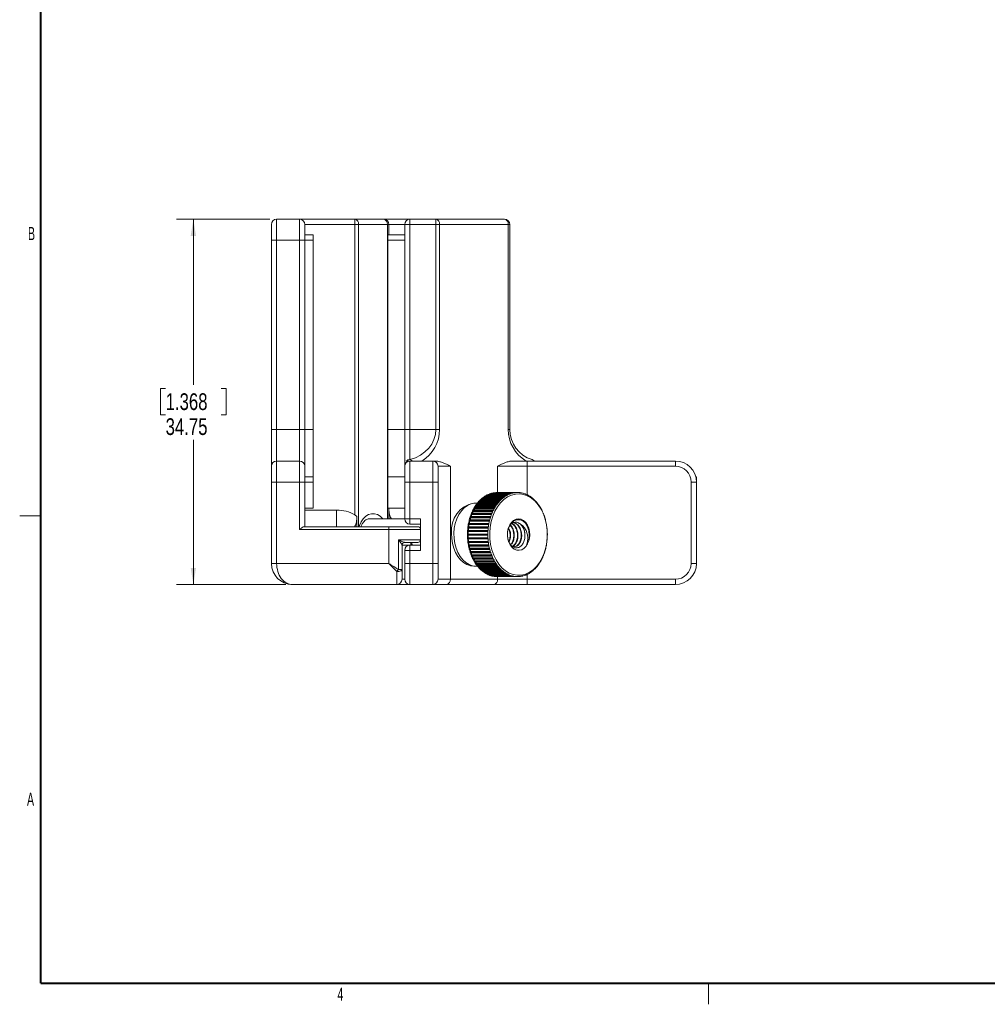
# Model space of a CAD drawing. Header units: millimetres. Extents: x 9 to 550, y 15 to 417.
# Tile 1 of 11: x 9 to 193, y 15 to 202. Entities that reach past the tile are written whole.
import ezdxf

# ---------------------------------------------------------------- set-up
doc = ezdxf.new("R2010")
doc.units = ezdxf.units.MM
doc.styles.add('SLDTEXTSTYLE0', font='TXT', dxfattribs={"width": 0.75})
doc.styles.add('SLDTEXTSTYLE1', font='TXT', dxfattribs={"width": 0.605})
doc.dimstyles.new('SLDDIMSTYLE0', dxfattribs={"dimtxt": 3.175, "dimasz": 3.175, "dimexe": 0, "dimexo": 0.0625, "dimgap": 0.79375, "dimtad": 0, "dimtih": 1, "dimtoh": 1, "dimlfac": 0.5, "dimrnd": 1e-09, "dimzin": 12, "dimdsep": 46, "dimtxsty": 'SLDTEXTSTYLE0', "dimsah": 1, "dimcen": 0.09, "dimadec": 0, "dimazin": 3, "dimtfac": 1, "dimtofl": 0, "dimtmove": 0, "dimatfit": 3, "dimfxl": 1, "dimfrac": 2, "dimtolj": 1, "dimtzin": 12, "dimarcsym": 0})

# ---------------------------------------------------------------- blocks, each defined once
blk = doc.blocks.new('_D')
at = {"color": 7, "linetype": 'Continuous', "lineweight": 0}
for p, q in [((56.31, 164.41), (38.56, 164.41)), ((41.74, 164.41), (41.74, 132.87)), ((36.46, 132.23), (35.49, 132.23)), ((35.49, 132.23), (35.49, 127.19)), ((47.02, 132.23), (47.98, 132.23)), ((47.98, 132.23), (47.98, 127.19)), ((35.49, 127.19), (36.46, 127.19)), ((47.98, 127.19), (47.02, 127.19)), ((41.74, 94.91), (41.74, 122.44)), ((59.31, 94.91), (38.56, 94.91))]:
    blk.add_line(p, q, dxfattribs=at)
for points in [[(41.74, 164.41), (41.23, 161.23), (42.24, 161.23)], [(41.74, 94.91), (42.24, 98.08), (41.23, 98.08)]]:
    blk.add_solid(points, dxfattribs=at)
at = {"color": 7, "linetype": 'Continuous', "lineweight": 0, "char_height": 3.175, "attachment_point": 1, "style": 'SLDTEXTSTYLE0'}
for s, insert in [('1.368', (36.46, 131.28)), ('34.75', (36.46, 126.53))]:
    blk.add_mtext(s, dxfattribs=dict(at, insert=insert))

msp = doc.modelspace()

# ---------------------------------------------------------------- linework, layer by layer
at = {"color": 7, "linetype": 'Continuous', "lineweight": 40}
for q in [(12.7, 412.75), (546.1, 19.05)]:
    msp.add_line((12.7, 19.05), q, dxfattribs=at)
at = {"color": 7, "linetype": 'Continuous', "lineweight": 0}
for p, q in [((56.583, 163.406), (56.583, 160.406)), ((57.583, 160.406), (57.583, 164.406)), ((61.933, 164.406), (57.583, 164.406)), ((61.933, 164.406), (61.933, 160.406)), ((61.933, 164.406), (72.446, 164.406)), ((62.933, 160.406), (62.933, 163.406)), ((72.446, 163.406), (62.933, 163.406)), ((72.446, 164.406), (72.446, 163.406)), ((72.446, 164.406), (77.933, 164.406)), ((72.446, 108.144), (72.446, 163.406)), ((72.446, 163.406), (73.153, 163.406)), ((78.64, 163.406), (73.153, 163.406)), ((77.933, 164.406), (82.933, 164.406)), ((78.933, 163.406), (78.64, 163.406)), ((78.933, 163.406), (78.933, 161.406)), ((82.933, 163.406), (81.933, 163.406)), ((81.933, 124.406), (81.933, 163.406)), ((82.933, 164.406), (82.933, 163.406)), ((82.933, 164.406), (87.869, 164.406)), ((87.869, 163.406), (82.933, 163.406)), ((82.933, 163.406), (82.933, 124.406)), ((87.869, 163.406), (87.869, 164.406)), ((87.869, 164.406), (100.933, 164.406)), ((87.869, 124.406), (87.869, 163.406)), ((87.869, 163.406), (88.576, 163.406)), ((88.576, 163.406), (88.576, 124.406)), ((101.64, 163.406), (88.576, 163.406)), ((101.64, 124.406), (101.64, 163.406)), ((101.64, 163.406), (101.933, 163.406)), ((101.933, 163.406), (101.933, 124.406)), ((62.933, 161.406), (64.508, 161.406)), ((64.508, 160.406), (64.508, 161.406)), ((78.733, 161.406), (81.933, 161.406)), ((78.733, 160.406), (78.733, 161.406)), ((56.583, 160.406), (57.583, 160.406)), ((56.583, 160.406), (56.583, 124.406)), ((57.583, 160.406), (61.933, 160.406)), ((57.583, 124.406), (57.583, 160.406)), ((61.933, 160.406), (61.933, 124.406)), ((61.933, 160.406), (62.933, 160.406)), ((62.933, 160.406), (64.508, 160.406)), ((62.933, 124.406), (62.933, 160.406)), ((64.508, 124.406), (64.508, 160.406)), ((78.733, 160.406), (81.933, 160.406)), ((78.733, 124.406), (78.733, 160.406)), ((56.583, 124.406), (57.583, 124.406)), ((56.583, 124.406), (56.583, 117.406)), ((57.583, 118.406), (57.583, 124.406)), ((61.933, 124.406), (57.583, 124.406)), ((61.933, 124.406), (61.933, 118.406)), ((61.933, 124.406), (62.933, 124.406)), ((62.933, 124.406), (64.508, 124.406)), ((62.933, 115.406), (62.933, 124.406)), ((62.933, 117.406), (62.933, 124.406)), ((64.508, 115.406), (64.508, 124.406)), ((78.733, 124.406), (81.933, 124.406)), ((78.733, 115.406), (78.733, 124.406)), ((81.933, 115.406), (81.933, 124.406)), ((82.933, 124.406), (81.933, 124.406)), ((81.933, 117.406), (81.933, 124.406)), ((82.933, 124.406), (82.933, 118.673)), ((82.933, 124.406), (87.869, 124.406)), ((87.869, 124.406), (88.576, 124.406)), ((101.64, 124.406), (101.933, 124.406)), ((57.583, 114.406), (57.583, 118.406)), ((61.933, 118.406), (57.583, 118.406)), ((61.933, 118.406), (61.933, 114.406)), ((82.933, 118.406), (82.933, 114.406)), ((87.283, 118.406), (82.933, 118.406)), ((87.283, 114.406), (87.283, 118.406)), ((87.283, 118.406), (87.711, 118.406)), ((102.505, 118.406), (105.247, 118.406)), ((105.247, 118.406), (105.247, 117.406)), ((105.247, 118.406), (133.433, 118.406)), ((133.433, 118.406), (133.433, 117.406)), ((56.583, 117.406), (56.583, 114.406)), ((62.933, 114.406), (62.933, 117.406)), ((81.933, 115.406), (81.933, 117.406)), ((88.283, 117.406), (88.283, 114.406)), ((90.626, 117.406), (88.283, 117.406)), ((90.626, 117.406), (90.626, 95.906)), ((105.247, 117.406), (99.59, 117.406)), ((133.433, 117.406), (105.247, 117.406)), ((57.583, 114.406), (56.583, 114.406)), ((56.583, 114.406), (56.583, 98.906)), ((57.583, 114.406), (61.933, 114.406)), ((57.583, 98.906), (57.583, 114.406)), ((61.933, 114.406), (61.933, 105.406)), ((61.933, 114.406), (62.933, 114.406)), ((62.933, 115.406), (64.508, 115.406)), ((62.933, 114.406), (64.508, 114.406)), ((62.933, 105.906), (62.933, 114.406)), ((64.508, 114.406), (64.508, 115.406)), ((64.508, 109.406), (64.508, 114.406)), ((78.733, 115.406), (78.733, 109.406)), ((78.733, 115.406), (81.933, 115.406)), ((81.933, 109.406), (81.933, 115.406)), ((82.933, 114.406), (81.933, 114.406)), ((82.933, 114.406), (87.283, 114.406)), ((82.933, 114.406), (82.933, 107.406)), ((87.283, 114.406), (88.283, 114.406)), ((87.283, 98.906), (87.283, 114.406)), ((88.283, 114.406), (88.283, 98.906)), ((137.433, 114.406), (136.433, 114.406)), ((136.433, 98.906), (136.433, 114.406)), ((137.433, 115.406), (137.306, 115.406)), ((137.433, 115.406), (137.433, 114.406)), ((137.433, 114.406), (137.433, 98.906)), ((99.445, 112.382), (99.444, 112.405)), ((103.333, 112.405), (99.444, 112.405)), ((103.416, 112.406), (99.527, 112.406)), ((95.93, 110.581), (99.819, 110.581)), ((96.301, 110.733), (96.215, 110.891)), ((100.104, 110.891), (96.215, 110.891)), ((96.301, 110.733), (99.954, 110.733)), ((96.325, 111.001), (100.214, 111.001)), ((96.703, 111.106), (96.627, 111.275)), ((100.516, 111.275), (96.627, 111.275)), ((96.703, 111.106), (100.325, 111.106)), ((96.743, 111.37), (100.632, 111.37)), ((97.127, 111.429), (97.061, 111.606)), ((100.95, 111.606), (97.061, 111.606)), ((97.127, 111.429), (100.707, 111.429)), ((97.183, 111.687), (101.072, 111.687)), ((97.569, 111.698), (97.514, 111.883)), ((101.403, 111.883), (97.514, 111.883)), ((97.569, 111.698), (101.089, 111.698)), ((97.641, 111.948), (101.53, 111.948)), ((98.018, 111.948), (97.983, 112.102)), ((101.872, 112.102), (97.983, 112.102)), ((98.113, 112.152), (102.002, 112.152)), ((98.481, 112.152), (98.463, 112.263)), ((102.352, 112.263), (98.463, 112.263)), ((98.595, 112.297), (102.484, 112.297)), ((98.958, 112.297), (98.951, 112.365)), ((102.84, 112.365), (98.951, 112.365)), ((99.085, 112.382), (102.974, 112.382)), ((62.933, 109.406), (64.508, 109.406)), ((62.933, 109.081), (68.978, 109.081)), ((68.978, 109.081), (68.978, 105.906)), ((78.733, 109.406), (81.933, 109.406)), ((78.933, 109.406), (78.933, 108.144)), ((81.933, 107.406), (81.933, 109.406)), ((94.966, 108.791), (94.846, 108.898)), ((98.735, 108.898), (94.846, 108.898)), ((94.923, 109.054), (98.812, 109.054)), ((94.966, 108.791), (98.685, 108.791)), ((95.532, 110.406), (95.108, 110.406)), ((95.253, 109.336), (95.141, 109.458)), ((99.03, 109.458), (95.141, 109.458)), ((95.227, 109.604), (99.116, 109.604)), ((95.253, 109.336), (98.961, 109.336)), ((95.573, 109.844), (95.469, 109.979)), ((99.358, 109.979), (95.469, 109.979)), ((95.564, 110.114), (99.453, 110.114)), ((95.573, 109.844), (99.268, 109.844)), ((95.924, 110.311), (95.828, 110.458)), ((99.717, 110.458), (95.828, 110.458)), ((95.924, 110.311), (99.6, 110.311)), ((12.7, 107.95), (8.7, 107.95)), ((72.446, 108.144), (72.86, 107.85)), ((72.86, 105.906), (72.86, 107.85)), ((81.933, 107.406), (75.185, 107.406)), ((78.933, 107.85), (78.933, 108.144)), ((78.933, 107.406), (78.933, 107.85)), ((78.99, 107.406), (78.933, 107.85)), ((81.933, 107.406), (82.933, 107.406)), ((82.933, 107.406), (82.933, 106.406)), ((82.933, 107.406), (84.933, 107.406)), ((84.933, 107.406), (84.933, 101.406)), ((94.319, 106.972), (94.184, 107.031)), ((98.073, 107.031), (94.184, 107.031)), ((94.229, 107.21), (98.118, 107.21)), ((94.319, 106.972), (98.058, 106.972)), ((94.497, 107.604), (94.366, 107.68)), ((98.255, 107.68), (94.366, 107.68)), ((94.422, 107.852), (98.311, 107.852)), ((94.497, 107.604), (98.231, 107.604)), ((94.713, 108.212), (94.587, 108.304)), ((98.476, 108.304), (94.587, 108.304)), ((94.654, 108.468), (98.543, 108.468)), ((94.713, 108.212), (98.441, 108.212)), ((61.933, 105.406), (78.933, 105.406)), ((78.933, 105.906), (62.799, 105.906)), ((78.933, 105.906), (78.933, 105.406)), ((84.433, 105.906), (78.933, 105.906)), ((78.933, 105.406), (84.933, 105.406)), ((78.933, 105.406), (78.933, 98.906)), ((84.933, 106.406), (82.933, 106.406)), ((97.775, 104.986), (93.885, 104.986)), ((94.027, 104.978), (93.885, 104.986)), ((93.897, 105.175), (97.786, 105.175)), ((94.083, 105.654), (93.943, 105.679)), ((97.832, 105.679), (93.943, 105.679)), ((93.966, 105.866), (97.855, 105.866)), ((94.027, 104.978), (97.774, 104.978)), ((94.18, 106.32), (94.042, 106.363)), ((97.931, 106.363), (94.042, 106.363)), ((94.077, 106.546), (97.966, 106.546)), ((94.083, 105.654), (97.829, 105.654)), ((94.18, 106.32), (97.924, 106.32)), ((84.933, 103.406), (80.733, 103.406)), ((80.733, 97.754), (80.733, 103.406)), ((93.871, 104.478), (97.76, 104.478)), ((97.76, 104.288), (93.871, 104.288)), ((94.029, 103.79), (93.888, 103.781)), ((93.888, 103.781), (97.777, 103.781)), ((97.789, 103.592), (93.9, 103.592)), ((94.088, 103.115), (93.948, 103.088)), ((93.948, 103.088), (97.837, 103.088)), ((97.776, 103.79), (94.029, 103.79)), ((97.834, 103.115), (94.088, 103.115)), ((81.433, 102.406), (81.433, 102.415)), ((81.433, 102.406), (81.433, 97.754)), ((81.933, 102.906), (84.433, 102.906)), ((82.933, 101.406), (81.933, 101.406)), ((81.933, 98.906), (81.933, 101.406)), ((82.933, 102.406), (84.933, 102.406)), ((82.933, 101.406), (82.933, 102.406)), ((82.933, 101.406), (82.933, 98.906)), ((84.933, 101.406), (82.933, 101.406)), ((97.861, 102.901), (93.972, 102.901)), ((94.188, 102.449), (94.05, 102.405)), ((94.05, 102.405), (97.939, 102.405)), ((97.975, 102.222), (94.086, 102.222)), ((97.932, 102.449), (94.188, 102.449)), ((94.329, 101.799), (94.195, 101.738)), ((94.195, 101.738), (98.084, 101.738)), ((98.13, 101.56), (94.241, 101.56)), ((98.069, 101.799), (94.329, 101.799)), ((94.51, 101.168), (94.379, 101.091)), ((98.244, 101.168), (94.51, 101.168)), ((94.379, 101.091), (98.268, 101.091)), ((98.325, 100.919), (94.436, 100.919)), ((94.728, 100.562), (94.603, 100.469)), ((94.603, 100.469), (98.492, 100.469)), ((98.56, 100.305), (94.671, 100.305)), ((98.456, 100.562), (94.728, 100.562)), ((94.984, 99.985), (94.865, 99.877)), ((94.865, 99.877), (98.754, 99.877)), ((98.831, 99.722), (94.942, 99.722)), ((98.702, 99.985), (94.984, 99.985)), ((95.273, 99.442), (95.161, 99.319)), ((95.161, 99.319), (99.051, 99.319)), ((98.981, 99.442), (95.273, 99.442)), ((56.583, 98.906), (57.583, 98.906)), ((57.583, 98.906), (78.933, 98.906)), ((80.733, 97.754), (81.433, 97.754)), ((81.433, 97.754), (81.433, 95.906)), ((81.933, 95.906), (81.933, 98.906)), ((81.933, 98.906), (82.933, 98.906)), ((82.933, 98.906), (82.933, 94.906)), ((82.933, 98.906), (87.283, 98.906)), ((87.283, 98.906), (88.283, 98.906)), ((87.283, 94.906), (87.283, 98.906)), ((88.283, 98.906), (88.283, 95.906)), ((95.108, 98.406), (95.532, 98.406)), ((99.137, 99.174), (95.248, 99.174)), ((95.596, 98.936), (95.492, 98.801)), ((95.492, 98.801), (99.381, 98.801)), ((99.476, 98.667), (95.587, 98.667)), ((99.289, 98.936), (95.596, 98.936)), ((95.948, 98.472), (95.852, 98.324)), ((95.852, 98.324), (99.742, 98.324)), ((99.623, 98.472), (95.948, 98.472)), ((99.845, 98.203), (95.956, 98.203)), ((96.327, 98.054), (96.241, 97.895)), ((96.241, 97.895), (100.13, 97.895)), ((99.978, 98.054), (96.327, 98.054)), ((100.241, 97.786), (96.352, 97.786)), ((96.731, 97.683), (96.655, 97.514)), ((96.655, 97.514), (100.544, 97.514)), ((100.35, 97.683), (96.731, 97.683)), ((100.661, 97.42), (96.772, 97.42)), ((136.433, 98.906), (137.433, 98.906)), ((88.283, 95.906), (90.626, 95.906)), ((90.626, 95.906), (99.59, 95.906)), ((97.156, 97.364), (97.091, 97.187)), ((97.091, 97.187), (100.98, 97.187)), ((100.732, 97.364), (97.156, 97.364)), ((101.102, 97.107), (97.213, 97.107)), ((97.599, 97.099), (97.545, 96.914)), ((97.545, 96.914), (101.434, 96.914)), ((101.114, 97.099), (97.599, 97.099)), ((101.56, 96.849), (97.671, 96.849)), ((98.048, 96.849), (98.014, 96.698)), ((98.014, 96.698), (101.903, 96.698)), ((102.033, 96.649), (98.144, 96.649)), ((98.512, 96.649), (98.495, 96.541)), ((98.495, 96.541), (102.384, 96.541)), ((102.517, 96.508), (98.627, 96.508)), ((98.99, 96.508), (98.984, 96.443)), ((98.984, 96.443), (102.873, 96.443)), ((103.007, 96.427), (99.118, 96.427)), ((99.477, 96.427), (99.477, 96.407)), ((99.477, 96.407), (103.366, 96.407)), ((99.527, 96.406), (103.416, 96.406)), ((99.59, 95.906), (105.247, 95.906)), ((105.247, 94.906), (105.247, 95.906)), ((105.247, 95.906), (133.433, 95.906)), ((133.433, 94.906), (133.433, 95.906)), ((80.433, 94.906), (60.583, 94.906)), ((82.933, 94.906), (80.433, 94.906)), ((87.283, 94.906), (82.933, 94.906)), ((89.919, 94.906), (87.283, 94.906)), ((98.883, 94.906), (89.919, 94.906)), ((105.247, 94.906), (98.883, 94.906)), ((133.433, 94.906), (105.247, 94.906)), ((139.7, 19.05), (139.7, 15.05))]:
    msp.add_line(p, q, dxfattribs=at)
at = {"color": 8, "linetype": 'Continuous', "lineweight": 0}
for p, q in [((73.153, 163.406), (73.153, 105.906)), ((78.64, 107.406), (78.64, 163.406)), ((81.933, 163.406), (78.933, 163.406)), ((99.59, 112.406), (99.59, 117.406)), ((105.247, 117.406), (105.247, 111.976)), ((82.933, 102.406), (81.433, 102.406)), ((81.433, 95.906), (81.933, 95.906)), ((99.59, 95.906), (99.59, 96.406)), ((105.247, 96.837), (105.247, 95.906))]:
    msp.add_line(p, q, dxfattribs=at)
at = {"color": 7, "linetype": 'Continuous', "lineweight": 0, "flags": 128}
for points in [[(109.069, 104.091), (109.045, 105.196), (108.91, 106.285), (108.667, 107.336), (108.32, 108.327), (107.878, 109.239), (107.348, 110.052), (106.741, 110.75), (106.071, 111.319), (105.35, 111.747), (104.594, 112.026), (103.817, 112.15), (103.035, 112.116), (102.265, 111.925), (101.522, 111.581), (100.821, 111.091), (100.176, 110.465), (99.601, 109.716), (99.108, 108.858), (98.705, 107.91), (98.402, 106.891), (98.205, 105.821), (98.118, 104.722), (98.142, 103.617), (98.277, 102.528), (98.52, 101.477), (98.866, 100.485), (99.309, 99.574), (99.839, 98.761), (100.445, 98.063), (101.116, 97.494), (101.836, 97.065), (102.593, 96.787), (103.37, 96.663), (104.152, 96.697), (104.922, 96.887), (105.665, 97.231), (106.366, 97.721), (107.01, 98.347), (107.585, 99.097), (108.079, 99.954), (108.481, 100.902), (108.784, 101.922), (108.981, 102.992), (109.069, 104.091)], [(95.778, 110.396), (95.193, 110.387), (94.519, 110.233), (93.871, 109.927), (93.266, 109.479), (92.72, 108.899), (92.247, 108.203), (91.859, 107.409), (91.566, 106.537), (91.376, 105.609), (91.293, 104.651)], [(105.045, 102.219), (104.655, 101.809), (104.21, 101.536), (103.732, 101.413), (103.247, 101.447), (102.78, 101.636), (102.356, 101.97), (101.996, 102.432), (101.72, 102.997), (101.543, 103.637), (101.473, 104.316), (101.514, 105.001), (101.664, 105.654), (101.915, 106.242), (102.254, 106.733), (102.664, 107.103), (103.122, 107.331), (103.605, 107.406), (104.087, 107.324), (104.543, 107.089), (104.95, 106.713), (105.285, 106.216), (105.532, 105.625), (105.677, 104.969), (105.713, 104.284)], [(90.869, 104.651), (90.896, 103.686), (91.032, 102.74), (91.274, 101.837), (91.615, 101), (92.047, 100.252), (92.558, 99.611), (93.135, 99.095), (93.763, 98.716), (94.425, 98.484), (95.106, 98.406), (95.108, 98.406)], [(91.293, 104.651), (91.32, 103.686), (91.457, 102.74), (91.698, 101.837), (92.039, 101), (92.471, 100.252), (92.982, 99.611), (93.559, 99.095), (94.187, 98.716), (94.85, 98.484), (95.53, 98.406), (95.778, 98.416)], [(83.268, 102.743), (83.205, 102.883), (83.192, 102.906)], [(81.433, 97.754), (81.414, 97.679), (81.357, 97.607), (81.264, 97.54), (81.14, 97.482), (80.989, 97.434), (80.816, 97.399), (80.628, 97.377), (80.433, 97.369)], [(97.156, 97.364), (97.115, 97.392), (97.075, 97.42)]]:
    msp.add_lwpolyline(points, dxfattribs=at)
at = {"color": 8, "linetype": 'Continuous', "lineweight": 0, "flags": 128}
for points in [[(73.275, 105.906), (73.349, 106.145), (73.651, 106.838), (74.046, 107.431), (74.517, 107.898), (75.045, 108.221), (75.609, 108.386), (76.184, 108.386), (76.748, 108.221), (77.277, 107.898), (77.748, 107.431), (77.768, 107.406)], [(83.116, 102.406), (83.199, 102.498), (83.253, 102.586), (83.276, 102.669), (83.268, 102.742), (83.268, 102.743)]]:
    msp.add_lwpolyline(points, dxfattribs=at)
at = {"color": 7, "linetype": 'Continuous', "lineweight": 0}
for centre, radius, start, end in [((57.583, 163.406), 1, 90, 180), ((61.933, 163.406), 1, 0, 90), ((72.269, 163.531), 0.893, 351.95045, 78.57841), ((77.756, 163.531), 0.893, 351.95045, 78.57841), ((77.933, 163.406), 1, 0, 90), ((82.933, 163.406), 1, 90, 180), ((87.692, 163.531), 0.893, 351.9504, 78.57846), ((100.756, 163.531), 0.893, 351.95034, 78.57852), ((100.933, 163.406), 1, 0, 90), ((81.576, 124.406), 7, 301.00272, 0), ((108.64, 124.406), 7, 180, 238.99728), ((107.933, 124.406), 6, 180, 252.8492), ((57.583, 117.406), 1, 90, 180), ((61.933, 117.406), 1, 0, 90), ((82.933, 117.406), 1, 90, 180), ((82.929, 117.648), 1.025, 89.80413, 132.30036), ((82.678, 117.869), 0.844, 39.56125, 72.39851), ((87.283, 117.406), 1, 0, 90), ((105.869, 117.718), 1, 43.52915, 72.8492), ((105.988, 118.15), 0.552, 27.66917, 71.42648), ((133.433, 114.406), 4, 0, 90), ((133.433, 114.406), 3, 0, 90), ((99.528, 108.393), 4.013, 91.19871, 96.33399), ((99.527, 108.403), 4.003, 89.27169, 91.19528), ((103.417, 108.393), 4.014, 91.19876, 96.3339), ((103.417, 108.403), 4.003, 89.2717, 91.19527), ((103.416, 108.396), 4.011, 84.13093, 89.26841), ((103.413, 108.365), 4.042, 82.22292, 84.13484), ((101.05, 106.187), 6.747, 139.36538, 140.72341), ((100.818, 106.389), 6.438, 135.63549, 139.38238), ((101.295, 105.861), 6.976, 135.70731, 137.42744), ((100.608, 106.591), 6.148, 134.172, 135.61729), ((100.416, 106.792), 5.869, 130.20542, 134.19106), ((100.416, 106.711), 5.754, 130.18746, 131.79381), ((100.243, 106.994), 5.603, 128.64966, 130.18754), ((100.093, 107.184), 5.361, 124.43564, 128.66907), ((100.109, 107.077), 5.276, 124.41871, 125.53137), ((99.96, 107.376), 5.128, 122.78532, 124.41684), ((99.85, 107.548), 4.924, 118.32431, 122.80512), ((99.76, 107.714), 4.735, 116.58494, 118.30502), ((99.685, 107.866), 4.565, 111.88985, 116.60222), ((99.628, 108.004), 4.416, 110.07108, 111.87337), ((99.587, 108.12), 4.293, 105.17575, 110.08501), ((99.559, 108.219), 4.19, 103.29528, 105.16113), ((99.541, 108.299), 4.108, 98.24811, 103.30449), ((99.531, 108.362), 4.044, 96.32896, 98.24052), ((104.939, 106.187), 6.747, 139.36538, 140.72341), ((104.706, 106.39), 6.437, 135.63517, 139.38271), ((104.498, 106.591), 6.148, 134.172, 135.61729), ((104.306, 106.791), 5.87, 130.20602, 134.19082), ((104.137, 106.988), 5.611, 128.65032, 130.18597), ((103.982, 107.184), 5.361, 124.43564, 128.66907), ((103.846, 107.379), 5.124, 122.78461, 124.41755), ((103.74, 107.548), 4.924, 118.32431, 122.80512), ((103.649, 107.714), 4.735, 116.58494, 118.30502), ((103.574, 107.866), 4.565, 111.88985, 116.60222), ((103.517, 108.004), 4.416, 110.07108, 111.87337), ((103.476, 108.12), 4.293, 105.17559, 110.08518), ((103.447, 108.222), 4.188, 103.29467, 105.16174), ((103.43, 108.299), 4.108, 98.24811, 103.30449), ((103.42, 108.361), 4.045, 96.32929, 98.24039), ((103.405, 108.308), 4.1, 77.15132, 82.21408), ((103.389, 108.235), 4.174, 75.28915, 77.1605), ((103.362, 108.135), 4.278, 70.35506, 75.2764), ((103.322, 108.019), 4.4, 68.56189, 70.36835), ((103.267, 107.885), 4.545, 63.81913, 68.54546), ((103.196, 107.736), 4.71, 62.10956, 63.83574), ((103.106, 107.571), 4.898, 57.59455, 62.09081), ((102.993, 107.39), 5.111, 55.97824, 57.61206), ((102.869, 107.209), 5.331, 51.70762, 55.95693), ((102.715, 107.012), 5.581, 50.18516, 51.72611), ((102.552, 106.818), 5.834, 46.16314, 50.16456), ((102.365, 106.621), 6.106, 44.73095, 46.1831), ((102.156, 106.416), 6.399, 40.95034, 44.71282), ((101.928, 106.216), 6.702, 39.60425, 40.96867), ((82.108, 109.081), 3.175, 180, 211.84068), ((96.058, 105.268), 5.225, 100.47087, 186.78388), ((102.94, 105.017), 8.976, 154.38477, 157.38693), ((103.008, 104.934), 8.92, 154.37903, 156.65368), ((102.665, 105.147), 8.672, 153.22423, 154.37291), ((102.37, 105.298), 8.341, 150.08325, 153.23614), ((102.419, 105.212), 8.268, 150.07508, 152.31042), ((102.085, 105.46), 8.013, 148.85883, 150.07036), ((101.81, 105.628), 7.691, 145.54596, 148.87432), ((101.854, 105.534), 7.618, 145.5375, 147.70669), ((101.546, 105.808), 7.371, 144.25123, 145.53182), ((101.289, 105.995), 7.053, 140.74082, 144.26658), ((101.312, 105.905), 6.961, 140.72857, 142.79539), ((106.829, 105.017), 8.976, 154.38477, 157.38693), ((106.541, 105.154), 8.657, 153.22325, 154.37389), ((106.259, 105.298), 8.341, 150.08325, 153.23614), ((105.989, 105.451), 8.03, 148.8607, 150.06958), ((105.702, 105.626), 7.694, 145.54659, 148.87369), ((105.447, 105.799), 7.386, 144.252, 145.53), ((105.176, 105.996), 7.05, 140.74021, 144.26719), ((101.689, 106.021), 7.011, 36.04671, 39.58672), ((101.427, 105.828), 7.335, 34.77814, 36.06248), ((101.169, 105.651), 7.648, 31.42199, 34.76258), ((100.895, 105.481), 7.971, 30.22167, 31.43735), ((100.612, 105.319), 8.297, 27.04465, 30.20877), ((100.335, 105.175), 8.609, 25.90345, 27.05864), ((100.044, 105.035), 8.932, 22.88077, 25.89314), ((82.933, 107.406), 1, 180, 270), ((104.445, 104.512), 10.566, 166.20702, 168.90024), ((104.261, 104.556), 10.377, 165.18212, 166.20079), ((104.581, 104.452), 10.567, 166.20745, 168.90022), ((104.008, 104.624), 10.114, 162.4148, 165.18692), ((103.765, 104.7), 9.86, 161.35202, 162.40654), ((104.1, 104.559), 10.075, 162.41124, 164.7467), ((103.493, 104.793), 9.573, 158.48403, 161.36004), ((103.579, 104.716), 9.53, 158.4801, 160.78534), ((103.23, 104.895), 9.291, 157.37724, 158.47429), ((108.334, 104.512), 10.566, 166.20702, 168.90024), ((108.111, 104.566), 10.336, 165.18012, 166.20278), ((107.892, 104.625), 10.11, 162.41415, 165.18756), ((107.636, 104.705), 9.841, 161.35102, 162.40754), ((107.381, 104.793), 9.571, 158.48376, 161.36032), ((107.104, 104.901), 9.274, 157.37625, 158.47528), ((99.773, 104.919), 9.227, 21.78948, 22.89259), ((99.491, 104.807), 9.53, 18.89681, 21.78186), ((99.226, 104.715), 9.811, 17.84797, 18.90648), ((98.972, 104.634), 10.078, 15.06129, 17.8405), ((98.744, 104.572), 10.314, 14.04478, 15.06864), ((98.526, 104.518), 10.539, 11.3418, 14.03961), ((84.433, 105.406), 0.5, 0, 90), ((105.172, 104.406), 11.301, 177.06115, 179.63579), ((105.128, 104.408), 11.258, 176.09422, 177.05974), ((105.048, 104.414), 11.177, 173.50237, 176.09607), ((104.923, 104.428), 11.052, 172.52241, 173.50045), ((104.798, 104.445), 10.926, 169.89327, 172.527), ((105.313, 104.398), 11.301, 177.06115, 179.63579), ((105.182, 104.389), 11.171, 173.50163, 176.09682), ((104.623, 104.476), 10.748, 168.89428, 169.89064), ((104.939, 104.402), 10.929, 169.89364, 172.52663), ((109.061, 104.406), 11.301, 177.06115, 179.63579), ((109.017, 104.408), 11.258, 176.09422, 177.05974), ((108.931, 104.415), 11.171, 173.50163, 176.09682), ((108.812, 104.428), 11.052, 172.52241, 173.50045), ((108.692, 104.445), 10.93, 169.89399, 172.52669), ((108.542, 104.47), 10.778, 168.89509, 169.8887), ((102.081, 104.522), 2.708, 3.62314, 39.2343), ((98.331, 104.478), 10.738, 10.35162, 11.34819), ((98.171, 104.449), 10.9, 7.70965, 10.34781), ((98.017, 104.427), 11.055, 6.73787, 7.71512), ((97.904, 104.415), 11.169, 4.13882, 6.73334), ((97.821, 104.409), 11.252, 3.17386, 4.13959), ((97.787, 104.407), 11.286, 0.59652, 3.17423), ((84.433, 103.406), 0.5, 270, 0), ((105.22, 104.406), 11.349, 179.6371, 180.59651), ((105.168, 104.406), 11.297, 180.59757, 183.17276), ((105.114, 104.403), 11.243, 183.17405, 184.14053), ((105.033, 104.397), 11.162, 184.13815, 186.73443), ((104.927, 104.385), 11.055, 186.73675, 187.714), ((105.309, 104.415), 11.297, 180.59758, 183.17276), ((105.177, 104.424), 11.166, 184.13845, 186.73371), ((109.085, 104.406), 11.326, 179.6361, 180.59751), ((109.057, 104.406), 11.297, 180.59757, 183.17276), ((109.003, 104.403), 11.243, 183.17405, 184.14053), ((108.922, 104.397), 11.162, 184.13815, 186.73443), ((108.816, 104.385), 11.055, 186.73675, 187.714), ((102.077, 104.319), 3.636, 324.71472, 359.44849), ((97.99, 104.388), 11.083, 352.52434, 353.49964), ((97.9, 104.398), 11.173, 353.50165, 356.09638), ((97.824, 104.404), 11.249, 356.09441, 357.06067), ((97.771, 104.406), 11.303, 357.06108, 359.63544), ((97.724, 104.406), 11.349, 359.6371, 0.59651), ((81.933, 102.406), 0.5, 90, 180), ((82.933, 101.406), 1, 90, 180), ((104.78, 104.364), 10.907, 187.71065, 190.34723), ((104.621, 104.336), 10.746, 190.35143, 191.34727), ((104.416, 104.294), 10.537, 191.34178, 194.04005), ((104.92, 104.409), 10.909, 187.71066, 190.34679), ((104.181, 104.236), 10.294, 194.04379, 195.06963), ((104.555, 104.356), 10.541, 191.34211, 194.0393), ((103.97, 104.177), 10.075, 195.06092, 197.84087), ((104.084, 104.25), 10.058, 195.51259, 197.84204), ((108.669, 104.364), 10.907, 187.71065, 190.34723), ((108.494, 104.333), 10.729, 190.35068, 191.34801), ((108.309, 104.295), 10.541, 191.34208, 194.03933), ((108.082, 104.239), 10.307, 194.04497, 195.06957), ((107.857, 104.177), 10.073, 195.06064, 197.84115), ((98.94, 104.187), 10.111, 342.4145, 345.18764), ((98.749, 104.24), 10.309, 345.1782, 346.20359), ((98.503, 104.3), 10.562, 346.20671, 348.90096), ((98.35, 104.331), 10.718, 348.89235, 349.89145), ((98.143, 104.368), 10.928, 349.89355, 352.52672), ((103.718, 104.098), 9.811, 197.84797, 198.90648), ((103.456, 104.006), 9.534, 198.89711, 201.78114), ((103.548, 104.086), 9.498, 199.48229, 201.78413), ((103.176, 103.896), 9.233, 201.7904, 202.89278), ((102.9, 103.777), 8.932, 202.88077, 205.89314), ((102.999, 103.876), 8.91, 203.63022, 205.8944), ((102.627, 103.647), 8.629, 205.90424, 207.05675), ((102.334, 103.495), 8.3, 207.04536, 210.20847), ((102.39, 103.586), 8.235, 207.98638, 210.21543), ((102.049, 103.332), 7.971, 210.22167, 211.43735), ((107.607, 104.098), 9.811, 197.84797, 198.90648), ((107.345, 104.006), 9.534, 198.89711, 201.78114), ((107.066, 103.896), 9.233, 201.7904, 202.89278), ((106.789, 103.777), 8.932, 202.88077, 205.89314), ((106.503, 103.64), 8.614, 205.90327, 207.05772), ((106.221, 103.494), 8.298, 207.04499, 210.20884), ((105.938, 103.332), 7.971, 210.22167, 211.43735), ((100.859, 103.353), 8.013, 328.85883, 330.07036), ((100.572, 103.516), 8.343, 330.08361, 333.23578), ((100.269, 103.67), 8.683, 333.22496, 334.37217), ((100.004, 103.795), 8.976, 334.38477, 337.38693), ((99.714, 103.918), 9.291, 337.37724, 338.47429), ((99.451, 104.02), 9.573, 338.48403, 341.36004), ((99.179, 104.113), 9.86, 341.35202, 342.40654), ((60.583, 98.906), 4, 180, 270), ((77.423, 100.029), 4.017, 318.53986, 325.49781), ((101.775, 103.162), 7.648, 211.42199, 214.76258), ((101.828, 103.263), 7.587, 212.60935, 214.76955), ((101.51, 102.98), 7.327, 214.77744, 216.06318), ((101.255, 102.792), 7.011, 216.04671, 219.58672), ((101.279, 102.883), 6.919, 217.54123, 219.59889), ((101.016, 102.597), 6.702, 219.60425, 220.96867), ((100.788, 102.396), 6.399, 220.95034, 224.71282), ((100.796, 102.481), 6.291, 222.84836, 224.72925), ((100.586, 102.199), 6.116, 224.73164, 226.18145), ((100.393, 101.995), 5.835, 226.16375, 230.1643), ((100.407, 102.093), 5.741, 228.60541, 230.18059), ((100.221, 101.792), 5.569, 230.18356, 231.72771), ((100.074, 101.603), 5.33, 231.70713, 235.95742), ((105.664, 103.162), 7.648, 211.42199, 214.76258), ((105.39, 102.974), 7.317, 214.7765, 216.06412), ((105.143, 102.791), 7.009, 216.04636, 219.58707), ((104.914, 102.604), 6.714, 219.60498, 220.96692), ((104.678, 102.397), 6.399, 220.95067, 224.71287), ((104.475, 102.199), 6.116, 224.73164, 226.18145), ((104.281, 101.994), 5.834, 226.16312, 230.16492), ((104.11, 101.792), 5.569, 230.18356, 231.72771), ((103.963, 101.603), 5.33, 231.70713, 235.95742), ((102.851, 101.629), 5.362, 304.43596, 308.66906), ((102.706, 101.812), 5.595, 308.64812, 310.18818), ((102.528, 102.02), 5.869, 310.20542, 314.19106), ((102.335, 102.222), 6.148, 314.172, 315.61729), ((102.126, 102.424), 6.439, 315.63583, 319.38204), ((101.894, 102.626), 6.747, 319.36538, 320.72341), ((101.657, 102.817), 7.051, 320.74053, 324.26726), ((101.41, 102.997), 7.356, 324.24941, 325.53259), ((101.133, 103.185), 7.691, 325.54596, 328.87432), ((133.433, 98.906), 3, 270, 0), ((133.433, 98.906), 4, 270, 0), ((80.433, 95.906), 1, 270, 0), ((82.933, 95.906), 1, 180, 270), ((87.283, 95.906), 1, 270, 0), ((89.742, 95.781), 0.893, 281.42162, 8.04957), ((99.951, 101.423), 5.111, 235.97824, 237.61206), ((99.837, 101.242), 4.897, 237.59429, 242.09107), ((99.748, 101.077), 4.71, 242.10956, 243.83574), ((99.677, 100.928), 4.546, 243.81929, 248.54508), ((99.623, 100.796), 4.403, 248.56283, 250.36794), ((99.582, 100.678), 4.278, 250.35506, 255.2764), ((99.555, 100.578), 4.175, 255.28906, 257.16021), ((99.539, 100.505), 4.1, 257.15144, 262.21406), ((98.706, 95.781), 0.893, 281.42167, 8.04938), ((99.531, 100.448), 4.042, 262.22292, 264.13484), ((99.528, 100.417), 4.011, 264.13093, 269.26841), ((103.837, 101.419), 5.107, 235.97753, 237.61276), ((103.726, 101.241), 4.897, 237.59405, 242.0913), ((103.637, 101.077), 4.71, 242.10956, 243.83574), ((103.566, 100.928), 4.545, 243.81909, 248.54528), ((103.511, 100.793), 4.399, 248.562, 250.36877), ((103.471, 100.678), 4.277, 250.3549, 255.27656), ((103.444, 100.578), 4.175, 255.28906, 257.16021), ((103.428, 100.505), 4.1, 257.15144, 262.21406), ((103.42, 100.447), 4.041, 262.22277, 264.13499), ((103.417, 100.417), 4.011, 264.13093, 269.26841), ((103.416, 100.409), 4.003, 269.27167, 271.19531), ((103.416, 100.42), 4.013, 271.19867, 276.33399), ((103.413, 100.451), 4.045, 276.32913, 278.24035), ((103.403, 100.513), 4.108, 278.24809, 283.30462), ((103.385, 100.592), 4.188, 283.29464, 285.16139), ((103.357, 100.693), 4.293, 285.17575, 290.08501), ((103.315, 100.811), 4.418, 290.07158, 291.87287), ((103.259, 100.947), 4.566, 291.89007, 296.602), ((103.184, 101.099), 4.735, 296.58494, 298.30502), ((103.093, 101.264), 4.924, 298.32431, 302.80512), ((102.982, 101.441), 5.133, 302.78605, 304.41612)]:
    msp.add_arc(centre, radius, start, end, dxfattribs=at)
at = {"color": 8, "linetype": 'Continuous', "lineweight": 0}
msp.add_arc((81.909, 102.412), 1.207, 359.72066, 24.17354, dxfattribs=at)
at = {"color": 7, "linetype": 'Continuous', "lineweight": 0}
for centre, major_axis, ratio, start_param, end_param in [((80.869, 124.406), (7, 0), 0.8571429, 5.0117269, 6.2831853), ((68.978, 105.406), (-5.197, 0), 0.7071068, 3.9818685, 4.712389), ((60.583, 98.906), (0, 4), 0.75, 1.5707963, 3.1415927)]:
    msp.add_ellipse(centre, major_axis=major_axis, ratio=ratio, start_param=start_param, end_param=end_param, dxfattribs=at)
for points, knots in [([(82.24, 118.406), (82.402, 118.406), (82.616, 118.406), (82.867, 118.406), (82.93, 118.406), (82.933, 118.406)], [0, 0, 0, 0, 0.7476842, 0.9889202, 1, 1, 1, 1]), ([(87.711, 118.406), (87.947, 118.386), (88.425, 118.346), (89.399, 118.015), (90.124, 117.657), (90.621, 117.409), (90.626, 117.406)], [0, 0, 0, 0, 0.2356328, 0.4759747, 0.9940625, 1, 1, 1, 1]), ([(99.59, 117.406), (99.595, 117.409), (100.092, 117.657), (100.813, 118.013), (101.787, 118.345), (102.265, 118.386), (102.505, 118.406)], [0, 0, 0, 0, 0.0059374, 0.5240282, 0.7603532, 1, 1, 1, 1]), ([(72.86, 107.85), (72.837, 107.494), (72.796, 106.847), (72.581, 106.187), (72.414, 105.941), (72.39, 105.906)], [0, 0, 0, 0, 0.511121, 0.930708, 1, 1, 1, 1]), ([(73.628, 105.906), (73.645, 105.96), (73.722, 106.201), (73.925, 106.557), (74.217, 106.941), (74.534, 107.209), (74.852, 107.36), (75.071, 107.421), (75.195, 107.4), (75.216, 107.397)], [0, 0, 0, 0, 0.0512755, 0.2295603, 0.4069745, 0.5849048, 0.7670474, 0.9614589, 1, 1, 1, 1]), ([(105.713, 104.284), (105.692, 104.568), (105.645, 105.182), (105.316, 106.048), (104.791, 106.762), (104.129, 107.195), (103.408, 107.293), (102.713, 107.062), (102.119, 106.535), (101.688, 105.773), (101.463, 104.876), (101.462, 103.947), (101.678, 103.095), (102.075, 102.416), (102.605, 101.977), (103.195, 101.835), (103.774, 101.989), (104.282, 102.412), (104.642, 103.056), (104.841, 103.849), (104.803, 104.408), (104.784, 104.693)], [0, 0, 0, 0, 0.0493094, 0.1069346, 0.1645598, 0.2222213, 0.2783178, 0.3338797, 0.3894717, 0.4436482, 0.497147, 0.5506701, 0.6029241, 0.6543598, 0.705815, 0.7561435, 0.8055161, 0.8549042, 0.903304, 0.950614, 1, 1, 1, 1]), ([(104.179, 106.235), (104.023, 106.372), (103.704, 106.651), (103.092, 106.8), (102.481, 106.704), (102.15, 106.396), (102.013, 106.268)], [0, 0, 0, 0, 0.2380585, 0.4860127, 0.7871246, 1, 1, 1, 1]), ([(104.784, 104.693), (104.735, 104.933), (104.638, 105.414), (104.271, 106.083), (103.739, 106.572), (103.249, 106.805), (102.995, 106.746), (102.972, 106.74)], [0, 0, 0, 0, 0.2159628, 0.433557, 0.6985785, 0.9721558, 1, 1, 1, 1]), ([(62.799, 105.906), (62.699, 105.906), (62.557, 105.825), (62.253, 105.633), (62.092, 105.519), (61.933, 105.406)], [0, 0, 0, 0, 0.5, 0.5, 1, 1, 1, 1]), ([(101.725, 103.093), (101.78, 103.2), (101.957, 103.543), (102.002, 104.138), (101.952, 104.807), (101.861, 105.261), (101.713, 105.52), (101.679, 105.58)], [0, 0, 0, 0, 0.1549091, 0.497446, 0.6413483, 0.9164594, 1, 1, 1, 1]), ([(101.775, 103.008), (101.845, 103.142), (102.038, 103.512), (102.102, 104.309), (102.01, 105.123), (101.786, 105.524), (101.702, 105.674)], [0, 0, 0, 0, 0.179446, 0.4954054, 0.8113648, 1, 1, 1, 1]), ([(102.067, 102.508), (102.127, 102.559), (102.367, 102.761), (102.615, 103.405), (102.711, 104.132), (102.662, 104.812), (102.504, 105.405), (102.256, 105.937), (102.034, 106.13), (101.969, 106.186)], [0, 0, 0, 0, 0.0722293, 0.2890098, 0.5002218, 0.5889535, 0.7585899, 0.929508, 1, 1, 1, 1]), ([(102.098, 102.455), (102.179, 102.521), (102.44, 102.737), (102.704, 103.403), (102.822, 104.304), (102.679, 105.245), (102.356, 105.861), (102.117, 106.193), (102.028, 106.257), (102.013, 106.268)], [0, 0, 0, 0, 0.0918734, 0.2993206, 0.5014391, 0.7035576, 0.9110048, 0.9850385, 1, 1, 1, 1]), ([(102.414, 102.195), (102.425, 102.197), (102.631, 102.244), (102.98, 102.66), (103.329, 103.385), (103.418, 104.135), (103.369, 104.811), (103.215, 105.411), (102.868, 106.083), (102.517, 106.366), (102.326, 106.52)], [0, 0, 0, 0, 0.0094822, 0.1721745, 0.3415944, 0.5066625, 0.5760089, 0.7085846, 0.8421618, 1, 1, 1, 1]), ([(102.434, 102.178), (102.468, 102.185), (102.698, 102.232), (103.07, 102.655), (103.417, 103.387), (103.528, 104.309), (103.385, 105.239), (103.069, 105.873), (102.716, 106.311), (102.498, 106.452), (102.357, 106.544)], [0, 0, 0, 0, 0.0276647, 0.185161, 0.3491707, 0.5089675, 0.6687642, 0.8327739, 0.891306, 1, 1, 1, 1]), ([(102.614, 102.073), (102.798, 102.095), (103.181, 102.14), (103.691, 102.64), (104.035, 103.39), (104.125, 104.134), (104.076, 104.81), (103.923, 105.416), (103.565, 106.07), (103.125, 106.54), (102.774, 106.624), (102.649, 106.654)], [0, 0, 0, 0, 0.12196976, 0.2535133, 0.39049688, 0.52396177, 0.58003136, 0.68722467, 0.7952278, 0.92677148, 1, 1, 1, 1]), ([(102.703, 102.073), (102.887, 102.095), (103.269, 102.14), (103.78, 102.64), (104.123, 103.391), (104.236, 104.309), (104.091, 105.238), (103.777, 105.878), (103.399, 106.328), (103.089, 106.596), (102.818, 106.653), (102.731, 106.671)], [0, 0, 0, 0, 0.1217642, 0.253086, 0.3898384, 0.5230781, 0.6563179, 0.7930704, 0.8418746, 0.9490495, 1, 1, 1, 1]), ([(104.179, 106.235), (104.372, 106.069), (104.758, 105.737), (105.155, 104.984), (105.347, 104.136), (105.353, 103.236), (105.211, 102.596), (105.072, 102.279), (105.045, 102.219)], [0, 0, 0, 0, 0.1832769, 0.3668469, 0.550404, 0.7381153, 0.949939, 1, 1, 1, 1]), ([(104.975, 106.435), (105.157, 106.115), (105.518, 105.477), (105.672, 104.288), (105.538, 103.118), (105.211, 102.521), (105.045, 102.219)], [0, 0, 0, 0, 0.2527538, 0.5025341, 0.747931, 1, 1, 1, 1]), ([(81.433, 102.414), (81.434, 102.436), (81.407, 102.499), (81.324, 102.645), (81.267, 102.732), (81.138, 102.914), (81.065, 103.01), (80.907, 103.206), (80.823, 103.305), (80.733, 103.406)], [0, 0, 0, 0, 0.25, 0.25, 0.5, 0.5, 0.75, 0.75, 1, 1, 1, 1]), ([(81.898, 102.911), (81.853, 102.922), (81.783, 102.953), (81.618, 103.025), (81.523, 103.068), (81.217, 103.203), (80.981, 103.305), (80.733, 103.406)], [0, 0, 0, 0, 0.25, 0.25, 0.5, 0.5, 1, 1, 1, 1]), ([(81.433, 102.412), (81.432, 102.537), (81.481, 102.661), (81.652, 102.844), (81.773, 102.902), (81.898, 102.911)], [0, 0, 0, 0, 0.5, 0.5, 1, 1, 1, 1]), ([(83.422, 102.406), (83.365, 102.505), (83.306, 102.607), (83.27, 102.738), (83.269, 102.743)], [0, 0, 0, 0, 0.9679535, 1, 1, 1, 1]), ([(80.433, 97.369), (80.187, 97.617), (79.94, 97.87), (79.439, 98.384), (79.185, 98.646), (78.933, 98.906)], [0, 0, 0, 0, 0.5, 0.5, 1, 1, 1, 1]), ([(80.733, 97.754), (80.438, 97.94), (80.14, 98.13), (79.54, 98.515), (79.235, 98.711), (78.933, 98.906)], [0, 0, 0, 0, 0.5, 0.5, 1, 1, 1, 1]), ([(80.433, 94.906), (80.433, 94.906), (80.433, 94.964), (80.433, 95.191), (80.433, 95.36), (80.433, 95.793), (80.433, 96.061), (80.433, 96.663), (80.433, 97.004), (80.433, 97.369)], [0, 0, 0, 0, 0.25, 0.25, 0.5, 0.5, 0.75, 0.75, 1, 1, 1, 1])]:
    msp.add_open_spline(points, degree=3, knots=knots, dxfattribs=at)
msp.add_open_spline([(81.898, 102.911), (81.91, 102.908), (81.921, 102.906), (81.933, 102.906)], degree=3, dxfattribs=at)

# ---------------------------------------------------------------- texts
at = {"color": 7, "linetype": 'Continuous', "lineweight": 0, "char_height": 2.5, "attachment_point": 2, "style": 'SLDTEXTSTYLE1'}
for s, insert in [('B', (10.948, 162.921)), ('A', (10.762, 55.309)), ('4', (69.701, 18.229))]:
    msp.add_mtext(s, dxfattribs=dict(at, insert=insert))

# ---------------------------------------------------------------- dimensions: what is measured, and where the dimension line sits
at = {"color": 7, "linetype": 'Continuous', "lineweight": 0}
dim = msp.add_linear_dim(base=(41.737, 94.906), p1=(57.583, 164.406), p2=(60.583, 94.906), angle=90, dimstyle='SLDDIMSTYLE0', dxfattribs=at)
dim.commit()
dim.dimension.update_dxf_attribs({"geometry": '_D', "text_midpoint": (41.737, 127.654), "dimtype": 160})

doc.saveas('drawing.dxf')
